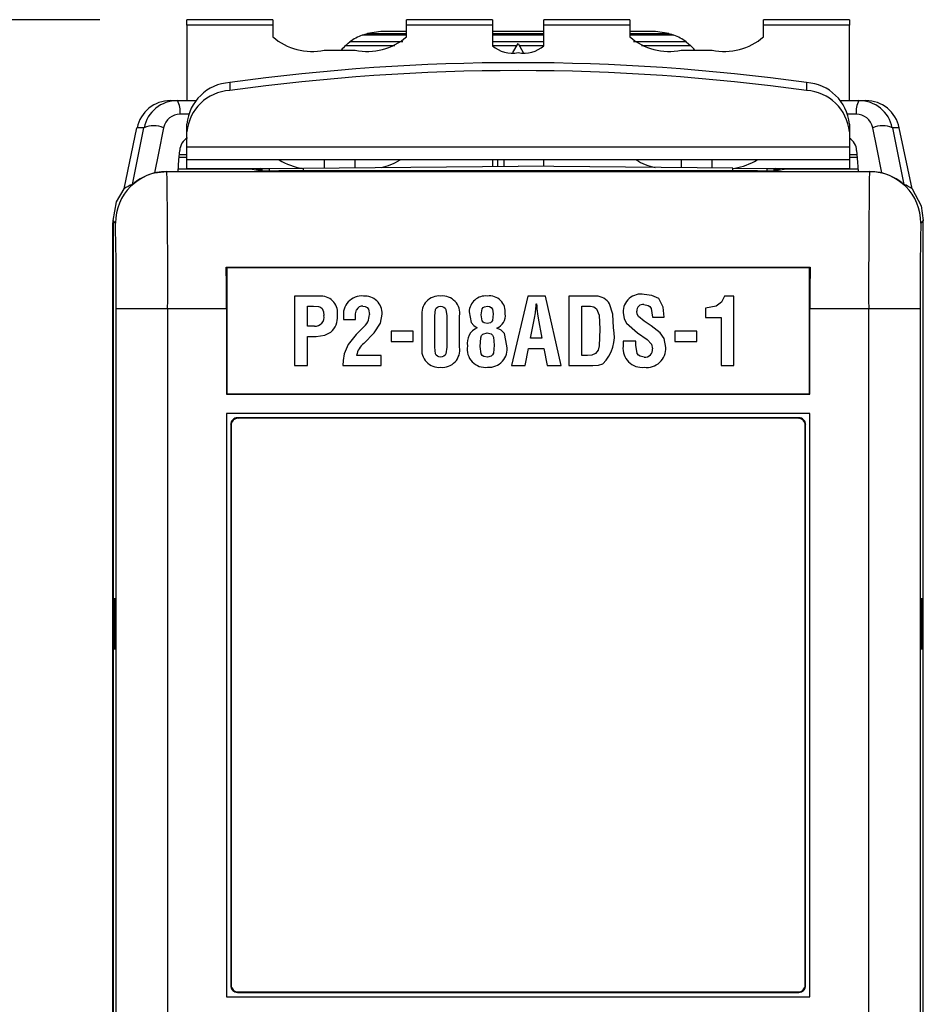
# Model space of a CAD drawing. Header units: millimetres. Extents: x 0 to 559, y 0 to 432.
# Tile 6 of 26: x 130 to 157, y 172 to 200. Entities that reach past the tile are written whole.
import ezdxf

# ---------------------------------------------------------------- set-up
doc = ezdxf.new("R2010")
doc.units = ezdxf.units.MM
doc.header["$LTSCALE"] = 2
doc.layers.add('DIMENSIONS', color=140, linetype='Continuous', lineweight=25)
doc.styles.add('SLDTEXTSTYLE0', font='TXT', dxfattribs={"width": 0.7})
doc.dimstyles.new('SLDDIMSTYLE0', dxfattribs={"dimtxt": 4.316016, "dimasz": 6.604, "dimexe": 0, "dimexo": 0.0625, "dimgap": 1.079004, "dimtad": 0, "dimtih": 1, "dimtoh": 1, "dimdec": 1, "dimrnd": 1e-09, "dimzin": 12, "dimdsep": 46, "dimtxsty": 'SLDTEXTSTYLE0', "dimsah": 1, "dimcen": 0.09, "dimadec": 0, "dimazin": 3, "dimtfac": 1, "dimtdec": 1, "dimtofl": 0, "dimtmove": 0, "dimatfit": 3, "dimfxl": 0, "dimfrac": 2, "dimtolj": 1, "dimtzin": 12, "dimarcsym": 0})

# ---------------------------------------------------------------- blocks, each defined once
blk = doc.blocks.new('_D')
at = {"layer": 'DIMENSIONS'}
for p, q in [((132.637, 200.338), (105.832, 200.338)), ((112.182, 200.338), (112.182, 155.891)), ((105.769, 148.065), (104.32, 148.065)), ((104.32, 148.065), (104.32, 141.205)), ((118.594, 148.065), (120.044, 148.065)), ((120.044, 148.065), (120.044, 141.205)), ((104.32, 141.205), (105.769, 141.205)), ((120.044, 141.205), (118.594, 141.205)), ((112.182, 95.791), (112.182, 140.239)), ((142.284, 95.791), (105.832, 95.791))]:
    blk.add_line(p, q, dxfattribs=at)
for points in [[(112.182, 200.338), (111.166, 193.734), (113.198, 193.734)], [(112.182, 95.791), (113.198, 102.395), (111.166, 102.395)]]:
    blk.add_solid(points, dxfattribs=at)
at = {"layer": 'DIMENSIONS', "char_height": 4.2333, "attachment_point": 1, "style": 'SLDTEXTSTYLE0'}
for s, insert in [('104.5', (103.974, 154.488)), ('4.12', (105.769, 146.662))]:
    blk.add_mtext(s, dxfattribs=dict(at, insert=insert))

msp = doc.modelspace()

# ---------------------------------------------------------------- linework, layer by layer
for p, q in [((137.677, 200.338), (135.177, 200.338)), ((135.177, 200.183), (135.177, 200.338)), ((137.677, 200.338), (137.677, 200.183)), ((144.077, 200.338), (141.577, 200.338)), ((141.577, 200.183), (141.577, 200.338)), ((144.077, 200.338), (144.077, 200.183)), ((148.077, 200.338), (145.577, 200.338)), ((145.577, 200.183), (145.577, 200.338)), ((148.077, 200.338), (148.077, 200.183)), ((154.477, 200.338), (151.977, 200.338)), ((151.977, 200.183), (151.977, 200.338)), ((154.477, 200.338), (154.477, 200.183)), ((137.677, 200.183), (135.177, 200.183)), ((135.177, 200.183), (135.177, 197.981)), ((137.677, 200.183), (137.677, 199.841)), ((141.577, 199.841), (141.577, 200.183)), ((144.077, 200.183), (141.577, 200.183)), ((144.077, 200.183), (144.077, 199.578)), ((145.577, 199.578), (145.577, 200.183)), ((148.077, 200.183), (145.577, 200.183)), ((148.077, 200.183), (148.077, 199.841)), ((151.977, 199.841), (151.977, 200.183)), ((154.477, 200.183), (151.977, 200.183)), ((154.477, 197.981), (154.477, 200.183)), ((141.577, 199.891), (140.286, 199.891)), ((140.824, 199.989), (140.435, 199.939)), ((140.435, 199.939), (141.577, 199.939)), ((141.577, 199.989), (140.824, 199.989)), ((145.577, 199.989), (144.077, 199.989)), ((144.077, 199.939), (145.577, 199.939)), ((145.577, 199.891), (144.077, 199.891)), ((148.824, 199.989), (148.077, 199.989)), ((148.077, 199.939), (149.213, 199.939)), ((149.363, 199.891), (148.077, 199.891)), ((149.213, 199.939), (148.824, 199.989)), ((139.805, 199.59), (141.233, 199.59)), ((141.464, 199.691), (139.924, 199.691)), ((145.577, 199.691), (144.077, 199.691)), ((144.077, 199.59), (144.795, 199.59)), ((144.676, 199.385), (144.824, 199.641)), ((144.824, 199.641), (144.972, 199.385)), ((144.854, 199.59), (145.577, 199.59)), ((149.724, 199.691), (148.189, 199.691)), ((148.421, 199.59), (149.844, 199.59)), ((139.177, 199.447), (140.077, 199.447)), ((149.577, 199.447), (150.477, 199.447)), ((136.425, 198.505), (136.425, 198.274)), ((153.229, 198.505), (153.229, 198.274)), ((134.699, 197.981), (134.897, 197.981)), ((134.897, 197.981), (135.433, 197.981)), ((154.221, 197.981), (154.756, 197.981)), ((154.756, 197.981), (154.955, 197.981)), ((135.219, 197.585), (134.977, 197.585)), ((154.677, 197.585), (154.435, 197.585)), ((133.342, 195.408), (133.72, 197.189)), ((133.924, 197.189), (133.72, 197.189)), ((135.177, 197.066), (135.177, 197.297)), ((154.477, 197.297), (154.477, 197.066)), ((155.933, 197.189), (155.73, 197.189)), ((156.311, 195.408), (155.933, 197.189)), ((135.177, 196.632), (135.177, 197.066)), ((154.477, 197.066), (154.477, 196.632)), ((135.177, 196.632), (154.477, 196.632)), ((135.177, 196.252), (135.177, 196.632)), ((154.477, 196.632), (154.477, 196.252)), ((135.177, 196.322), (134.95, 196.322)), ((135.177, 196.4), (134.951, 196.4)), ((154.702, 196.4), (154.477, 196.4)), ((154.704, 196.322), (154.477, 196.322)), ((154.477, 196.252), (135.177, 196.252)), ((135.177, 195.996), (135.177, 196.252)), ((137.57, 196.004), (138.568, 196.013)), ((138.568, 196.013), (144.824, 196.068)), ((138.568, 195.932), (138.568, 196.013)), ((139.177, 196.252), (139.177, 196.018)), ((140.077, 196.026), (140.077, 196.252)), ((144.077, 196.252), (144.077, 196.061)), ((144.227, 196.252), (144.227, 196.062)), ((144.407, 196.252), (144.407, 196.064)), ((151.08, 196.013), (144.824, 196.068)), ((145.577, 196.061), (145.577, 196.252)), ((149.577, 196.252), (149.577, 196.026)), ((150.477, 196.018), (150.477, 196.252)), ((151.08, 196.013), (152.079, 196.004)), ((151.08, 195.932), (151.08, 196.013)), ((154.477, 196.252), (154.477, 195.996)), ((134.229, 195.871), (134.588, 195.915)), ((134.588, 195.915), (134.592, 195.911)), ((134.592, 195.911), (155.062, 195.911)), ((137.077, 195.981), (134.922, 195.981)), ((137.324, 196.002), (134.951, 195.981)), ((135.177, 195.996), (136.616, 195.996)), ((137.077, 195.981), (137.351, 195.936)), ((137.382, 195.964), (137.188, 195.963)), ((137.324, 196.002), (137.57, 196.004)), ((137.324, 196.002), (137.324, 195.964)), ((137.57, 196.004), (137.57, 195.932)), ((151.804, 195.932), (137.85, 195.932)), ((152.079, 196.004), (152.324, 196.002)), ((152.079, 195.932), (152.079, 196.004)), ((152.465, 195.963), (152.266, 195.964)), ((152.303, 195.936), (152.577, 195.981)), ((152.324, 195.964), (152.324, 196.002)), ((154.697, 195.981), (152.324, 196.002)), ((154.732, 195.981), (152.577, 195.981)), ((153.033, 195.996), (154.477, 195.996)), ((154.477, 195.996), (154.477, 195.981)), ((155.062, 195.911), (155.066, 195.915)), ((133.019, 194.378), (133.022, 194.469)), ((133.019, 162.103), (133.019, 194.378)), ((133.092, 194.411), (133.022, 194.481)), ((133.022, 194.481), (133.022, 162.62)), ((156.632, 194.481), (156.562, 194.411)), ((156.632, 169.481), (156.632, 194.481)), ((136.32, 193.128), (136.341, 193.107)), ((136.32, 193.128), (153.333, 193.128)), ((136.341, 193.107), (136.341, 189.435)), ((153.313, 193.107), (136.341, 193.107)), ((153.333, 193.128), (153.313, 193.107)), ((153.313, 189.435), (153.313, 193.107)), ((138.314, 192.283), (138.314, 190.257)), ((139.084, 192.283), (138.314, 192.283)), ((145.11, 192.283), (144.628, 190.257)), ((145.62, 192.283), (145.11, 192.283)), ((146.078, 190.257), (145.62, 192.283)), ((146.307, 192.283), (146.307, 190.257)), ((147.096, 192.283), (146.307, 192.283)), ((151.114, 192.283), (150.84, 192.283)), ((151.114, 190.257), (151.114, 192.283)), ((145.355, 192.061), (145.361, 192.061)), ((134.614, 191.911), (133.114, 191.911)), ((133.114, 162.62), (133.114, 191.911)), ((136.327, 191.911), (134.614, 191.911)), ((134.614, 191.911), (134.614, 162.62)), ((136.327, 191.911), (136.327, 189.421)), ((138.687, 191.406), (138.687, 191.986)), ((138.687, 191.986), (138.861, 191.986)), ((142.022, 191.702), (142.022, 190.791)), ((142.395, 190.791), (142.395, 191.702)), ((142.748, 191.702), (142.749, 190.791)), ((143.121, 190.791), (143.121, 191.702)), ((146.679, 191.986), (146.931, 191.986)), ((146.679, 190.554), (146.679, 191.986)), ((150.284, 191.931), (150.284, 191.661)), ((153.327, 189.421), (153.327, 191.911)), ((155.04, 191.911), (153.327, 191.911)), ((155.04, 169.481), (155.04, 191.911)), ((156.54, 191.911), (155.04, 191.911)), ((156.54, 191.911), (156.54, 169.481)), ((139.742, 191.658), (139.742, 191.602)), ((139.742, 191.602), (140.09, 191.602)), ((143.926, 191.48), (143.926, 191.481)), ((145.191, 191.056), (145.304, 191.639)), ((145.412, 191.639), (145.515, 191.056)), ((148.737, 191.672), (149.085, 191.672)), ((150.284, 191.661), (150.741, 191.661)), ((150.741, 191.661), (150.741, 190.257)), ((138.891, 191.406), (138.687, 191.406)), ((140.299, 191.36), (140.107, 191.167)), ((140.327, 190.903), (140.63, 191.21)), ((141.122, 191.256), (141.122, 190.958)), ((141.766, 191.256), (141.122, 191.256)), ((141.766, 190.958), (141.766, 191.256)), ((144.201, 191.345), (144.201, 191.351)), ((149.391, 191.256), (149.391, 190.958)), ((150.035, 191.256), (149.391, 191.256)), ((150.035, 190.958), (150.035, 191.256)), ((138.687, 191.109), (138.942, 191.109)), ((138.687, 190.257), (138.687, 191.109)), ((141.122, 190.958), (141.766, 190.958)), ((145.515, 191.056), (145.191, 191.056)), ((147.885, 190.969), (147.885, 190.819)), ((148.258, 190.969), (147.885, 190.969)), ((148.258, 190.849), (148.258, 190.969)), ((149.391, 190.958), (150.035, 190.958)), ((140.837, 190.554), (140.121, 190.554)), ((140.837, 190.257), (140.837, 190.554)), ((143.723, 190.814), (143.723, 190.815)), ((145.032, 190.257), (145.132, 190.758)), ((145.132, 190.758), (145.574, 190.758)), ((145.574, 190.758), (145.674, 190.257)), ((146.847, 190.554), (146.679, 190.554)), ((138.314, 190.257), (138.687, 190.257)), ((139.723, 190.257), (140.837, 190.257)), ((144.628, 190.257), (145.032, 190.257)), ((145.674, 190.257), (146.078, 190.257)), ((146.307, 190.257), (147.005, 190.257)), ((150.741, 190.257), (151.114, 190.257)), ((136.341, 189.435), (136.327, 189.421)), ((136.327, 189.421), (153.327, 189.421)), ((136.341, 189.435), (153.313, 189.435)), ((153.313, 189.435), (153.327, 189.421)), ((153.327, 188.861), (136.327, 188.861)), ((136.327, 188.861), (136.327, 171.861)), ((153.327, 171.861), (153.327, 188.861)), ((136.652, 188.736), (136.665, 188.723)), ((153.002, 188.736), (136.652, 188.736)), ((152.989, 188.723), (136.665, 188.723)), ((152.989, 188.723), (153.002, 188.736)), ((136.465, 188.523), (136.452, 188.536)), ((136.452, 188.536), (136.452, 172.186)), ((136.465, 188.523), (136.465, 172.2)), ((153.202, 188.536), (153.189, 188.523)), ((153.189, 172.2), (153.189, 188.523)), ((153.202, 172.186), (153.202, 188.536)), ((133.019, 179.108), (133.014, 179.108)), ((136.452, 172.186), (136.465, 172.2)), ((153.189, 172.2), (153.202, 172.186)), ((136.665, 172), (136.652, 171.986)), ((136.652, 171.986), (153.002, 171.986)), ((136.665, 172), (152.989, 172)), ((153.002, 171.986), (152.989, 172)), ((136.327, 171.861), (153.327, 171.861))]:
    msp.add_line(p, q)
at = {"flags": 128}
for points in [[(140.286, 199.891), (140.369, 199.92), (140.435, 199.939)], [(149.213, 199.939), (149.297, 199.914), (149.363, 199.891)], [(139.805, 199.59), (139.871, 199.649), (139.924, 199.691)], [(149.724, 199.691), (149.792, 199.636), (149.844, 199.59)], [(133.586, 195.537), (133.775, 196.462), (133.924, 197.189)], [(134.496, 197.189), (134.347, 196.451), (134.229, 195.871)], [(155.424, 195.871), (155.275, 196.609), (155.157, 197.189)], [(155.73, 197.189), (155.919, 196.264), (156.068, 195.537)], [(134.917, 195.916), (134.944, 196.257), (134.966, 196.525)], [(154.687, 196.525), (154.715, 196.184), (154.737, 195.916)], [(134.588, 195.915), (134.772, 195.916), (134.917, 195.916)], [(154.737, 195.916), (154.921, 195.916), (155.066, 195.915)], [(155.066, 195.915), (155.269, 195.901), (155.424, 195.871)], [(133.022, 194.481), (133.125, 195.029), (133.342, 195.408)], [(156.311, 195.408), (156.568, 194.914), (156.632, 194.481)], [(136.327, 191.911), (136.325, 192.6), (136.32, 193.128)], [(153.333, 193.128), (153.328, 192.453), (153.327, 191.911)], [(149.085, 191.672), (149.055, 191.957), (148.923, 192.207), (148.719, 192.302), (148.496, 192.333)], [(150.84, 192.283), (150.753, 192.104), (150.593, 191.986), (150.284, 191.931)], [(145.342, 191.924), (145.349, 192), (145.355, 192.061)], [(145.361, 192.061), (145.369, 191.984), (145.375, 191.924)], [(147.604, 191.353), (147.584, 191.754), (147.492, 192.053)], [(148.489, 192.035), (148.614, 192.011), (148.666, 191.976), (148.701, 191.923), (148.737, 191.672)], [(138.861, 191.986), (139.011, 191.974), (139.067, 191.955), (139.116, 191.921), (139.159, 191.825), (139.168, 191.72)], [(140.09, 191.602), (140.092, 191.763), (140.121, 191.886)], [(140.304, 191.985), (140.369, 191.978), (140.427, 191.948), (140.467, 191.897), (140.493, 191.747)], [(140.63, 191.21), (140.82, 191.494), (140.866, 191.76)], [(142.395, 191.702), (142.417, 191.89), (142.441, 191.931), (142.477, 191.962), (142.52, 191.981), (142.568, 191.985)], [(142.568, 191.985), (142.616, 191.981), (142.66, 191.963), (142.697, 191.932), (142.724, 191.892), (142.748, 191.702)], [(143.4, 191.819), (143.456, 191.517), (143.534, 191.423), (143.635, 191.356)], [(143.748, 191.737), (143.781, 191.91), (143.808, 191.945), (143.845, 191.969), (143.932, 191.985)], [(143.926, 191.481), (143.839, 191.499), (143.803, 191.525), (143.778, 191.562), (143.748, 191.737)], [(144.101, 191.763), (144.077, 191.575), (144.054, 191.534), (144.018, 191.504), (143.926, 191.48)], [(143.932, 191.985), (143.99, 191.977), (144.04, 191.946), (144.075, 191.899), (144.101, 191.763)], [(145.304, 191.639), (145.329, 191.798), (145.342, 191.924)], [(145.375, 191.924), (145.393, 191.764), (145.412, 191.639)], [(146.931, 191.986), (147.031, 191.97), (147.113, 191.911), (147.186, 191.724), (147.211, 191.319)], [(147.887, 191.803), (147.92, 191.62), (147.986, 191.489)], [(148.497, 191.552), (148.33, 191.685), (148.292, 191.76), (148.281, 191.844)], [(147.986, 191.489), (148.309, 191.208), (148.587, 191.016)], [(148.96, 191.215), (148.707, 191.412), (148.497, 191.552)], [(138.942, 191.109), (139.193, 191.14), (139.37, 191.23)], [(140.107, 191.167), (139.871, 190.872), (139.755, 190.6)], [(143.723, 190.815), (143.737, 191.07), (143.757, 191.131), (143.801, 191.177), (143.923, 191.21)], [(143.923, 191.21), (144.038, 191.18), (144.08, 191.139), (144.104, 191.084), (144.126, 190.847)], [(144.499, 190.828), (144.433, 191.187), (144.335, 191.292), (144.201, 191.345)], [(147.211, 191.319), (147.186, 190.828), (147.154, 190.709), (147.081, 190.612), (146.969, 190.564), (146.847, 190.554)], [(149.132, 190.786), (149.084, 191.047), (148.96, 191.215)], [(144.126, 190.847), (144.104, 190.623), (144.079, 190.572), (144.037, 190.535), (143.929, 190.504)], [(148.503, 190.504), (148.385, 190.529), (148.335, 190.563), (148.299, 190.612), (148.258, 190.849)], [(148.587, 191.016), (148.708, 190.883), (148.739, 190.745)], [(139.755, 190.6), (139.732, 190.408), (139.723, 190.257)], [(142.568, 190.504), (142.52, 190.509), (142.476, 190.528), (142.441, 190.56), (142.416, 190.601), (142.395, 190.791)], [(142.749, 190.791), (142.724, 190.599), (142.698, 190.558), (142.661, 190.527), (142.616, 190.509), (142.568, 190.504)], [(143.929, 190.504), (143.823, 190.525), (143.778, 190.555), (143.749, 190.6), (143.723, 190.814)], [(147.005, 190.257), (147.169, 190.268), (147.29, 190.311)], [(133.079, 182.731), (133.079, 182.941), (133.078, 183.181), (133.076, 183.331), (133.075, 183.441), (133.072, 183.481), (133.07, 183.441), (133.069, 183.331), (133.067, 183.181), (133.066, 182.941), (133.066, 182.731)], [(156.588, 182.731), (156.587, 182.941), (156.586, 183.181), (156.585, 183.331), (156.583, 183.441), (156.581, 183.481), (156.579, 183.441), (156.577, 183.331), (156.576, 183.181), (156.575, 182.941), (156.575, 182.731)], [(133.066, 182.731), (133.066, 182.521), (133.067, 182.281), (133.069, 182.131), (133.07, 182.022), (133.072, 181.981), (133.075, 182.022), (133.076, 182.131), (133.078, 182.281), (133.079, 182.521), (133.079, 182.731)], [(156.575, 182.731), (156.575, 182.521), (156.576, 182.281), (156.577, 182.131), (156.579, 182.022), (156.581, 181.981), (156.583, 182.022), (156.585, 182.131), (156.586, 182.281), (156.587, 182.521), (156.588, 182.731)]]:
    msp.add_lwpolyline(points, dxfattribs=at)
for centre, radius, start, end in [((138.828, 201.168), 1.757, 229.065, 281.4614), ((140.824, 198.491), 1.5, 111.035, 126.8674), ((140.426, 201.168), 1.757, 258.5386, 310.935), ((149.228, 201.168), 1.757, 229.065, 281.4614), ((148.824, 198.491), 1.5, 53.1326, 68.965), ((150.826, 201.168), 1.757, 258.5386, 310.935), ((140.824, 198.49), 1.5, 132.8289, 140.3616), ((144.652, 200.242), 0.878, 229.065, 281.4614), ((145.001, 200.242), 0.878, 258.5386, 310.935), ((148.824, 198.49), 1.5, 39.6384, 47.1712), ((144.827, 138.028), 61.057, 82.09047, 97.90953), ((144.827, 137.797), 61.057, 82.09047, 97.90953), ((136.5, 197.178), 1.329, 93.2523, 174.8627), ((153.153, 197.178), 1.329, 5.1373, 86.7477), ((136.5, 196.947), 1.329, 93.2523, 174.8627), ((153.153, 196.947), 1.329, 5.1373, 86.7477), ((134.699, 196.981), 1, 89.9898, 168.0132), ((134.898, 196.987), 0.994, 90.0154, 168.3), ((134.353, 197.666), 0.629, 352.6087, 30.0923), ((155.3, 197.666), 0.629, 149.9077, 187.3913), ((154.756, 196.987), 0.994, 11.7, 89.9846), ((154.955, 196.981), 1, 11.9868, 90.0102), ((134.979, 197.094), 0.492, 90.2145, 168.8299), ((154.675, 197.094), 0.491, 11.1262, 89.8293), ((134.21, 196.502), 0.744, 67.3972, 112.6507), ((155.443, 196.502), 0.744, 67.3493, 112.6028), ((135.4, 196.511), 0.434, 118.7549, 178.1938), ((154.261, 196.515), 0.427, 1.3715, 59.5805), ((138.778, 197.724), 1.732, 238.1962, 262.046), ((140.498, 197.692), 1.693, 281.4922, 301.7107), ((149.133, 197.635), 1.633, 237.9137, 258.8896), ((150.862, 197.766), 1.775, 278.9378, 301.4447), ((134.592, 194.411), 1.5, 90.0051, 179.9949), ((134.669, 194.238), 1.692, 105.0706, 129.812), ((-53.003, 192.897), 187.619, 359.69903, 0.92055), ((137.723, 210.789), 14.858, 268.5627, 270.4883), ((151.91, 213.286), 17.355, 269.6502, 271.2988), ((377.017, 192.711), 221.978, 179.17399, 180.20643), ((155.062, 194.411), 1.5, 0.0051, 89.9949), ((154.971, 194.212), 1.721, 50.4, 74.7175), ((133.978, 194.502), 1.107, 110.7479, 125.0609), ((155.677, 194.506), 1.103, 54.9144, 69.2768), ((61.818, 192.545), 71.298, 359.49109, 1.50022), ((231.402, 192.514), 74.864, 178.54764, 180.46105), ((139.077, 191.792), 0.491, 350.3239, 89.2025), ((140.271, 191.749), 0.537, 84.5941, 189.7252), ((140.356, 191.774), 0.51, 358.4055, 93.9465), ((142.524, 191.777), 0.508, 84.4955, 188.5152), ((142.623, 191.781), 0.504, 350.9836, 95.7219), ((143.875, 191.811), 0.475, 83.4599, 179.0499), ((143.992, 191.826), 0.461, 352.5488, 97.8406), ((147.085, 191.807), 0.476, 31.1324, 88.6367), ((148.405, 191.823), 0.518, 79.8463, 182.2065), ((140.277, 191.816), 0.171, 80.8337, 155.8552), ((148.462, 191.856), 0.182, 81.3496, 183.7199), ((138.909, 191.669), 0.264, 266.1108, 11.0135), ((138.98, 191.663), 0.582, 311.9665, 4.5598), ((140.021, 191.742), 0.472, 306.018, 0.5739), ((144.077, 191.707), 0.377, 289.3217, 9.0768), ((143.822, 190.913), 0.48, 112.8554, 190.5683), ((146.521, 191.111), 1.109, 313.8759, 12.6427), ((140.667, 190.467), 0.553, 127.9365, 170.8941), ((142.522, 190.711), 0.506, 170.8772, 275.4803), ((142.617, 190.715), 0.51, 264.7628, 8.5578), ((143.873, 190.734), 0.531, 170.0826, 277.018), ((143.97, 190.742), 0.536, 266.4986, 9.3), ((148.436, 190.758), 0.555, 173.6921, 276.5524), ((148.569, 190.766), 0.564, 262.9816, 1.9846), ((148.524, 190.719), 0.216, 264.3162, 6.7195), ((136.652, 188.536), 0.2, 89.9971, 180.0029), ((136.665, 188.523), 0.2, 89.9971, 180.0029), ((152.989, 188.523), 0.2, 359.9971, 90.0029), ((153.002, 188.536), 0.2, 359.9971, 90.0029), ((136.652, 172.186), 0.2, 179.9971, 270.0029), ((136.665, 172.2), 0.2, 179.9971, 270.0029), ((152.989, 172.2), 0.2, 269.9971, 0.0029), ((153.002, 172.186), 0.2, 269.9971, 0.0029)]:
    msp.add_arc(centre, radius, start, end)

# ---------------------------------------------------------------- dimensions: what is measured, and where the dimension line sits
at = {"layer": 'DIMENSIONS'}
dim = msp.add_linear_dim(base=(112.182, 200.338), p1=(144.824, 95.791), p2=(135.177, 200.338), angle=90, dimstyle='SLDDIMSTYLE0', dxfattribs=at)
dim.commit()
dim.dimension.update_dxf_attribs({"geometry": '_D', "text_midpoint": (112.182, 148.065), "dimtype": 160})

doc.saveas('drawing.dxf')
